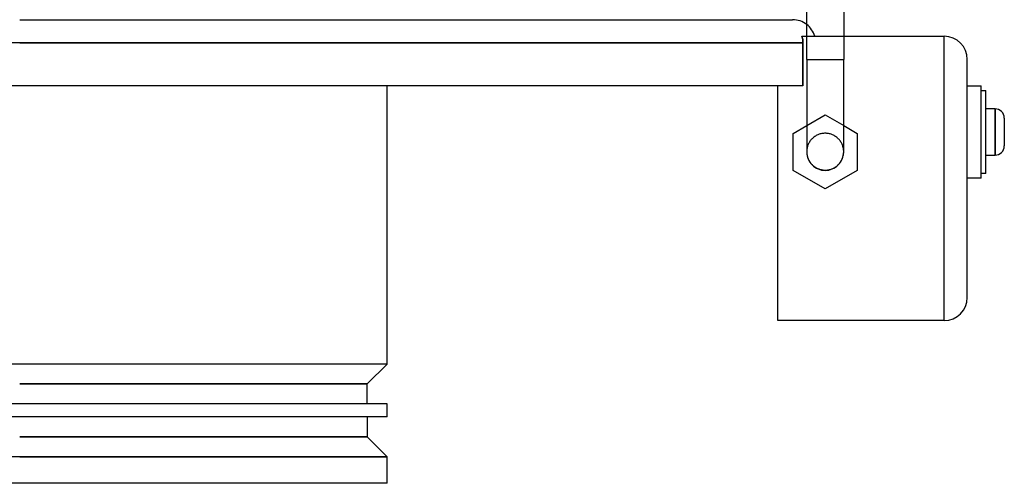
# Model space of a CAD drawing. Header units: millimetres. Extents: x -205 to 213, y -229 to 0.
# Tile 2 of 3: x 0 to 213, y -229 to -129. Entities that reach past the tile are written whole.
import ezdxf

# ---------------------------------------------------------------- set-up
doc = ezdxf.new("R2010")
doc.units = ezdxf.units.MM
doc.layers.add('HIDDEN', color=7, linetype='Continuous')
doc.layers.add('THICK', color=7, linetype='Continuous')

msp = doc.modelspace()

# ---------------------------------------------------------------- linework, layer by layer
at = {"layer": 'HIDDEN'}
for p, q in [((0, -133.7), (169.43, -133.7)), ((169.22, -132.28), (169.29, -132.51)), ((169.29, -132.51), (169.34, -132.75)), ((169.34, -132.75), (169.38, -132.99)), ((169.38, -132.99), (169.41, -133.23)), ((169.41, -133.23), (169.43, -133.47)), ((169.43, -133.47), (169.43, -133.7)), ((169.43, -133.7), (169.43, -143)), ((170.25, -132.28), (178.25, -132.28)), ((200, -132.28), (200, -132.28)), ((200, -193.78), (200, -132.28)), ((170.25, -137.3), (174.25, -137.3)), ((174.25, -137.3), (178.25, -137.3)), ((205, -137.28), (205, -137.28)), ((164, -143), (164, -143)), ((205, -143), (205, -143)), ((208, -143), (208, -143)), ((208, -144), (208, -144)), ((209, -144), (209, -144)), ((211, -153), (211, -148)), ((170.25, -151.61), (174.25, -149.3)), ((174.25, -149.3), (174.25, -149.3)), ((174.25, -149.3), (178.25, -151.61)), ((167.32, -153.3), (167.32, -153.3)), ((173.52, -153.34), (173.33, -153.38)), ((173.7, -153.31), (173.52, -153.34)), ((173.89, -153.29), (173.7, -153.31)), ((174.07, -153.27), (173.89, -153.29)), ((174.25, -153.27), (174.07, -153.27)), ((174.43, -153.27), (174.25, -153.27)), ((174.61, -153.29), (174.43, -153.27)), ((174.8, -153.31), (174.61, -153.29)), ((174.98, -153.34), (174.8, -153.31)), ((175.17, -153.38), (174.98, -153.34)), ((181.18, -153.3), (181.18, -153.3)), ((211, -158), (211, -153)), ((170.75, -155.33), (170.67, -155.5)), ((170.85, -155.17), (170.75, -155.33)), ((170.95, -155.01), (170.85, -155.17)), ((171.06, -154.86), (170.95, -155.01)), ((171.18, -154.71), (171.06, -154.86)), ((171.3, -154.57), (171.18, -154.71)), ((171.42, -154.44), (171.3, -154.57)), ((171.55, -154.32), (171.42, -154.44)), ((171.69, -154.2), (171.55, -154.32)), ((171.83, -154.08), (171.69, -154.2)), ((171.99, -153.97), (171.83, -154.08)), ((172.15, -153.87), (171.99, -153.97)), ((172.31, -153.77), (172.15, -153.87)), ((172.47, -153.69), (172.31, -153.77)), ((172.64, -153.61), (172.47, -153.69)), ((172.8, -153.54), (172.64, -153.61)), ((172.97, -153.48), (172.8, -153.54)), ((173.15, -153.42), (172.97, -153.48)), ((173.33, -153.38), (173.15, -153.42)), ((175.35, -153.42), (175.17, -153.38)), ((175.53, -153.48), (175.35, -153.42)), ((175.7, -153.54), (175.53, -153.48)), ((175.86, -153.61), (175.7, -153.54)), ((176.03, -153.69), (175.86, -153.61)), ((176.19, -153.77), (176.03, -153.69)), ((176.35, -153.87), (176.19, -153.77)), ((176.51, -153.97), (176.35, -153.87)), ((176.67, -154.08), (176.51, -153.97)), ((176.81, -154.2), (176.67, -154.08)), ((176.95, -154.32), (176.81, -154.2)), ((177.08, -154.44), (176.95, -154.32)), ((177.2, -154.57), (177.08, -154.44)), ((177.32, -154.71), (177.2, -154.57)), ((177.44, -154.86), (177.32, -154.71)), ((177.55, -155.01), (177.44, -154.86)), ((177.65, -155.17), (177.55, -155.01)), ((177.75, -155.33), (177.65, -155.17)), ((177.83, -155.5), (177.75, -155.33)), ((170.27, -156.91), (170.25, -157.1)), ((170.25, -157.1), (170.25, -157.27)), ((170.29, -156.73), (170.27, -156.91)), ((170.32, -156.54), (170.29, -156.73)), ((170.36, -156.35), (170.32, -156.54)), ((170.4, -156.17), (170.36, -156.35)), ((170.46, -155.99), (170.4, -156.17)), ((170.52, -155.82), (170.46, -155.99)), ((170.59, -155.66), (170.52, -155.82)), ((170.67, -155.5), (170.59, -155.66)), ((177.91, -155.66), (177.83, -155.5)), ((177.98, -155.82), (177.91, -155.66)), ((178.04, -155.99), (177.98, -155.82)), ((178.1, -156.17), (178.04, -155.99)), ((178.14, -156.35), (178.1, -156.17)), ((178.18, -156.54), (178.14, -156.35)), ((178.21, -156.73), (178.18, -156.54)), ((178.23, -156.91), (178.21, -156.73)), ((178.25, -157.1), (178.23, -156.91)), ((178.25, -157.27), (178.25, -157.1)), ((167.32, -161.3), (167.32, -161.3)), ((181.18, -161.3), (181.18, -161.3)), ((205, -163), (205, -163)), ((208, -162), (208, -162)), ((208, -163), (208, -163)), ((209, -162), (209, -162)), ((174.25, -165.3), (174.25, -165.3)), ((205, -188.78), (205, -188.78)), ((164, -193.78), (164, -193.78)), ((200, -193.78), (200, -193.78)), ((0, -203.2), (-79.5, -203.2)), ((79.5, -203.2), (0, -203.2)), ((0, -207.5), (75.2, -207.5)), ((75.2, -218.95), (0, -218.95)), ((0, -223.25), (79.5, -223.25))]:
    msp.add_line(p, q, dxfattribs=at)
msp.add_arc((167.2, -133.7), 5, 16.5589, 52.4105, dxfattribs=at)
at = {"layer": 'THICK'}
for p, q in [((170.25, -137.3), (170.25, -124.39)), ((178.25, -124.39), (178.25, -137.3)), ((0, -128.7), (167.2, -128.7)), ((0, -133.7), (-172.2, -133.7)), ((169.43, -133.7), (0, -133.7)), ((169.29, -132.51), (169.22, -132.28)), ((169.22, -132.28), (170.25, -132.28)), ((169.34, -132.75), (169.29, -132.51)), ((169.38, -132.99), (169.34, -132.75)), ((169.41, -133.23), (169.38, -132.99)), ((169.43, -133.47), (169.41, -133.23)), ((169.43, -133.7), (169.43, -133.47)), ((169.43, -143), (169.43, -133.7)), ((178.25, -132.28), (200, -132.28)), ((200, -193.78), (200, -132.28)), ((170.25, -137.3), (174.25, -137.3)), ((170.25, -137.3), (170.25, -157.27)), ((174.25, -137.3), (178.25, -137.3)), ((178.25, -157.27), (178.25, -137.3)), ((205, -188.78), (205, -137.28)), ((169.43, -143), (-172.2, -143)), ((79.5, -203.2), (79.5, -143)), ((164, -193.78), (164, -143)), ((205, -143), (208, -143)), ((208, -163), (208, -143)), ((208, -144), (209, -144)), ((209, -162), (209, -144)), ((211, -148), (209, -148)), ((211, -148), (211, -158)), ((213, -150), (213, -156)), ((167.32, -153.3), (170.25, -151.61)), ((167.32, -161.3), (167.32, -153.3)), ((178.25, -151.61), (181.18, -153.3)), ((181.18, -153.3), (181.18, -161.3)), ((170.25, -157.27), (170.25, -157.28)), ((170.25, -157.28), (170.25, -157.28)), ((170.25, -157.28), (170.25, -157.28)), ((170.25, -157.28), (170.25, -157.28)), ((170.25, -157.28), (170.25, -157.29)), ((170.25, -157.29), (170.25, -157.29)), ((170.25, -157.29), (170.25, -157.38)), ((170.25, -157.38), (170.26, -157.5)), ((170.26, -157.5), (170.27, -157.62)), ((178.21, -157.8), (178.23, -157.62)), ((178.23, -157.62), (178.25, -157.44)), ((178.25, -157.28), (178.25, -157.27)), ((178.25, -157.29), (178.25, -157.28)), ((178.25, -157.28), (178.25, -157.28)), ((178.25, -157.28), (178.25, -157.28)), ((178.25, -157.28), (178.25, -157.28)), ((178.25, -157.44), (178.25, -157.29)), ((178.25, -157.29), (178.25, -157.29)), ((170.27, -157.62), (170.28, -157.75)), ((170.28, -157.75), (170.3, -157.87)), ((170.3, -157.87), (170.32, -158)), ((170.32, -158), (170.34, -158.12)), ((170.34, -158.12), (170.37, -158.23)), ((170.37, -158.23), (170.4, -158.35)), ((170.4, -158.35), (170.44, -158.47)), ((170.44, -158.47), (170.48, -158.59)), ((170.48, -158.59), (170.52, -158.71)), ((170.52, -158.71), (170.57, -158.83)), ((170.57, -158.83), (170.62, -158.94)), ((170.62, -158.94), (170.68, -159.06)), ((170.68, -159.06), (170.74, -159.17)), ((170.74, -159.17), (170.8, -159.28)), ((170.8, -159.28), (170.87, -159.39)), ((170.87, -159.39), (170.94, -159.49)), ((170.94, -159.49), (171.01, -159.59)), ((171.01, -159.59), (171.08, -159.69)), ((171.08, -159.69), (171.15, -159.78)), ((177.34, -159.79), (177.45, -159.65)), ((177.45, -159.65), (177.55, -159.51)), ((177.55, -159.51), (177.65, -159.35)), ((177.65, -159.35), (177.75, -159.19)), ((177.75, -159.19), (177.84, -159.03)), ((177.84, -159.03), (177.92, -158.85)), ((177.92, -158.85), (177.99, -158.68)), ((177.99, -158.68), (178.05, -158.5)), ((178.05, -158.5), (178.1, -158.33)), ((178.1, -158.33), (178.15, -158.16)), ((178.15, -158.16), (178.18, -157.98)), ((178.18, -157.98), (178.21, -157.8)), ((209, -158), (211, -158)), ((174.25, -165.3), (167.32, -161.3)), ((171.15, -159.78), (171.23, -159.88)), ((171.23, -159.88), (171.32, -159.97)), ((171.32, -159.97), (171.41, -160.06)), ((171.41, -160.06), (171.5, -160.15)), ((171.5, -160.15), (171.59, -160.24)), ((171.59, -160.24), (171.69, -160.32)), ((171.69, -160.32), (171.79, -160.4)), ((171.79, -160.4), (171.9, -160.48)), ((171.9, -160.48), (172, -160.55)), ((172, -160.55), (172.11, -160.62)), ((172.11, -160.62), (172.21, -160.69)), ((172.21, -160.69), (172.32, -160.75)), ((172.32, -160.75), (172.43, -160.8)), ((172.43, -160.8), (172.54, -160.86)), ((172.54, -160.86), (172.65, -160.91)), ((172.65, -160.91), (172.76, -160.96)), ((172.76, -160.96), (172.88, -161)), ((172.88, -161), (173, -161.04)), ((173, -161.04), (173.12, -161.08)), ((173.12, -161.08), (173.25, -161.11)), ((173.25, -161.11), (173.37, -161.14)), ((173.37, -161.14), (173.5, -161.17)), ((173.5, -161.17), (173.63, -161.19)), ((173.63, -161.19), (173.76, -161.21)), ((173.76, -161.21), (173.88, -161.22)), ((173.88, -161.22), (174.01, -161.23)), ((174.01, -161.23), (174.13, -161.24)), ((174.13, -161.24), (174.25, -161.24)), ((174.25, -161.24), (174.43, -161.24)), ((181.18, -161.3), (174.25, -165.3)), ((174.43, -161.24), (174.61, -161.22)), ((174.61, -161.22), (174.8, -161.2)), ((174.8, -161.2), (174.98, -161.17)), ((174.98, -161.17), (175.17, -161.13)), ((175.17, -161.13), (175.35, -161.09)), ((175.35, -161.09), (175.53, -161.03)), ((175.53, -161.03), (175.71, -160.97)), ((175.71, -160.97), (175.88, -160.9)), ((175.88, -160.9), (176.04, -160.82)), ((176.04, -160.82), (176.2, -160.74)), ((176.2, -160.74), (176.36, -160.65)), ((176.36, -160.65), (176.51, -160.54)), ((176.51, -160.54), (176.67, -160.43)), ((176.67, -160.43), (176.81, -160.32)), ((176.81, -160.32), (176.96, -160.19)), ((176.96, -160.19), (177.09, -160.06)), ((177.09, -160.06), (177.22, -159.93)), ((177.22, -159.93), (177.34, -159.79)), ((208, -163), (205, -163)), ((209, -162), (208, -162)), ((200, -193.78), (164, -193.78)), ((79.5, -203.2), (0, -203.2)), ((75.2, -207.5), (79.5, -203.2)), ((75.2, -207.5), (0, -207.5)), ((75.2, -211.8), (75.2, -207.5)), ((79.5, -211.8), (-79.5, -211.8)), ((79.5, -214.65), (79.5, -211.8)), ((79.5, -214.65), (-79.5, -214.65)), ((75.2, -214.65), (75.2, -218.95)), ((0, -218.95), (75.2, -218.95)), ((75.2, -218.95), (79.5, -223.25)), ((0, -223.25), (-79.5, -223.25)), ((79.5, -223.25), (0, -223.25)), ((79.5, -229), (79.5, -223.25)), ((79.5, -229), (-79.5, -229))]:
    msp.add_line(p, q, dxfattribs=at)
for centre, radius, start, end in [((167.2, -133.7), 5, 52.4105, 90), ((211, -150), 2, 0, 90), ((174.25, -157.3), 4, 179.821, 270), ((174.25, -157.3), 4, 270, 0.179), ((211, -156), 2, 270, 0)]:
    msp.add_arc(centre, radius, start, end, dxfattribs=at)
for centre, major_axis, start_param, end_param in [((200, -137.28), (0, 5), -1.570796, 0), ((200, -188.78), (0, -5), 0, 1.570796)]:
    msp.add_ellipse(centre, major_axis=major_axis, ratio=1, start_param=start_param, end_param=end_param, dxfattribs=at)

doc.saveas('drawing.dxf')
